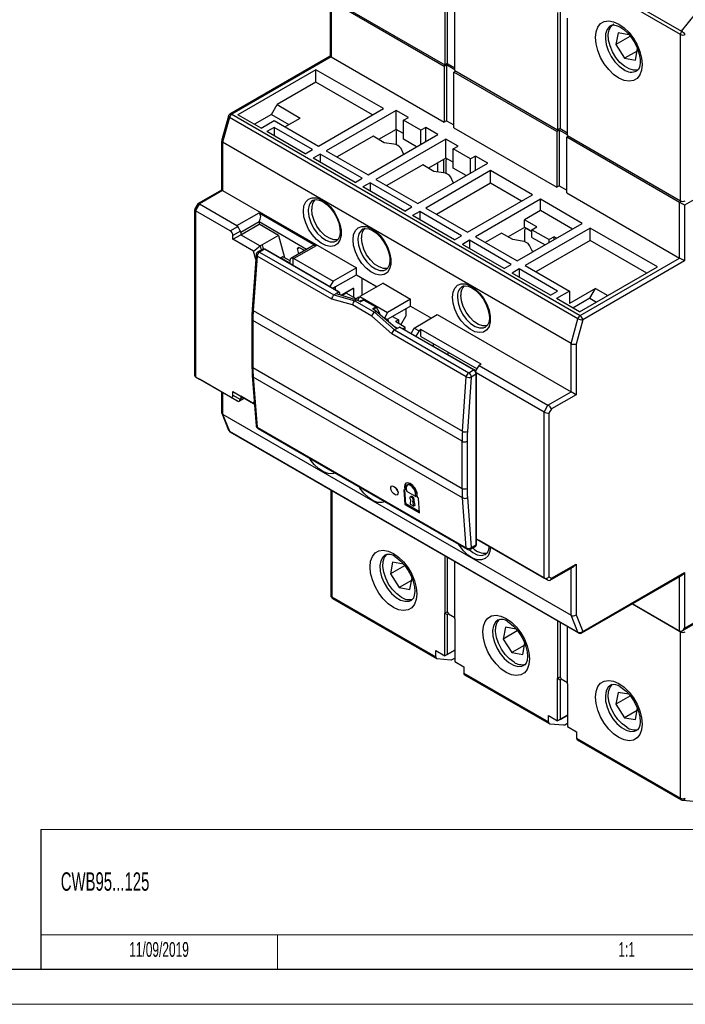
# Model space of a CAD drawing. Header units: millimetres. Extents: x 0 to 594, y 0 to 420.
# Tile 8 of 11: x 406 to 502, y 0 to 141. Entities that reach past the tile are written whole.
import ezdxf

# ---------------------------------------------------------------- set-up
doc = ezdxf.new("R2010")
doc.units = ezdxf.units.MM
doc.layers.add('FORMATO', color=7, linetype='Continuous')
doc.layers.add('LEGENDA', color=5, linetype='Continuous')
doc.styles.add('SLDTEXTSTYLE1', font='TXT', dxfattribs={"width": 0.605})

msp = doc.modelspace()

# ---------------------------------------------------------------- linework, layer by layer
at = {"color": 7, "linetype": 'Continuous', "lineweight": 25}
for p, q in [((467.034, 151.79), (467.034, 134.928)), ((467.388, 151.994), (467.388, 135.132)), ((468.449, 134.112), (468.449, 150.973)), ((500.869, 139.291), (485.95, 147.904)), ((486.126, 148.359), (501.046, 139.746)), ((450.806, 144.296), (467.034, 134.928)), ((450.554, 144.156), (450.554, 136.154)), ((466.928, 134.704), (450.7, 144.072)), ((450.7, 144.072), (450.7, 136.07)), ((483.227, 142.442), (483.227, 125.58)), ((483.581, 142.646), (483.581, 125.784)), ((484.641, 124.764), (484.641, 141.625)), ((501.046, 139.746), (503.05, 142.239)), ((491.917, 139.517), (491.614, 137.829)), ((493.63, 138.993), (491.614, 137.829)), ((493.465, 139.251), (491.917, 139.517)), ((500.869, 115.396), (500.869, 139.291)), ((491.614, 137.829), (492.859, 135.876)), ((494.407, 135.611), (494.71, 137.298)), ((450.554, 136.154), (436.164, 127.847)), ((450.7, 136.07), (436.414, 127.823)), ((450.7, 136.07), (466.928, 126.701)), ((494.64, 136.904), (492.859, 135.876)), ((492.859, 135.876), (494.407, 135.611)), ((467.282, 134.908), (466.928, 134.704)), ((466.928, 134.704), (466.928, 126.701)), ((467.388, 135.132), (467.034, 134.928)), ((468.449, 134.234), (467.282, 134.908)), ((467.282, 134.908), (467.282, 126.906)), ((467.388, 135.132), (468.449, 134.52)), ((448.508, 134.233), (437.301, 127.763)), ((458.196, 128.64), (448.508, 134.233)), ((448.508, 132.436), (448.508, 134.233)), ((468.59, 134.03), (468.343, 133.887)), ((483.121, 125.356), (468.343, 133.887)), ((468.343, 125.885), (468.343, 133.887)), ((468.449, 134.112), (483.227, 125.58)), ((448.508, 132.436), (442.922, 129.212)), ((456.64, 127.742), (448.508, 132.436)), ((442.112, 127.809), (442.922, 129.212)), ((442.922, 129.212), (446.245, 127.293)), ((435.932, 127.546), (434.966, 124.014)), ((436.083, 127.367), (435.109, 123.803)), ((486.146, 98.466), (436.083, 127.367)), ((436.414, 127.823), (486.477, 98.922)), ((440.624, 125.844), (437.301, 127.763)), ((442.112, 127.809), (439.666, 126.397)), ((442.112, 127.809), (444.626, 126.358)), ((444.054, 126.028), (446.245, 127.293)), ((448.862, 123.252), (458.196, 128.64)), ((460.034, 128.396), (449.993, 122.599)), ((461.802, 127.375), (460.034, 128.396)), ((460.034, 125.664), (460.034, 128.396)), ((461.095, 126.967), (461.802, 127.375)), ((440.624, 125.844), (442.498, 126.926)), ((442.498, 125.946), (441.473, 125.354)), ((442.498, 126.926), (448.862, 123.252)), ((448.013, 122.762), (442.498, 125.946)), ((442.498, 125.946), (442.498, 124.763)), ((463.57, 125.538), (461.095, 126.967)), ((461.095, 124.235), (461.095, 126.967)), ((464.277, 125.946), (463.57, 125.538)), ((466.044, 124.926), (464.277, 125.946)), ((464.277, 123.905), (464.277, 125.946)), ((467.282, 126.906), (466.928, 126.701)), ((467.282, 126.906), (468.343, 126.293)), ((468.343, 125.885), (483.121, 117.354)), ((446.988, 122.17), (441.473, 125.354)), ((456.711, 124.681), (451.549, 121.701)), ((456.004, 119.129), (466.044, 124.926)), ((458.329, 123.746), (456.711, 124.681)), ((460.034, 125.664), (457.521, 124.213)), ((461.095, 125.052), (460.034, 125.664)), ((460.034, 125.256), (460.034, 123.453)), ((460.241, 125.544), (460.138, 125.485)), ((461.095, 125.052), (460.388, 125.46)), ((463.57, 123.497), (463.57, 125.538)), ((483.475, 125.56), (483.121, 125.356)), ((483.121, 125.356), (483.121, 117.354)), ((483.581, 125.784), (483.227, 125.58)), ((484.641, 124.886), (483.475, 125.56)), ((483.475, 125.56), (483.475, 117.558)), ((483.581, 125.784), (484.641, 125.172)), ((484.783, 124.682), (484.535, 124.539)), ((484.535, 116.537), (484.535, 124.539)), ((500.763, 115.171), (484.535, 124.539)), ((484.641, 124.764), (500.869, 115.396)), ((434.962, 123.985), (434.962, 116.947)), ((485.172, 94.902), (435.109, 123.803)), ((435.109, 123.803), (435.109, 116.862)), ((467.176, 124.273), (457.135, 118.476)), ((459.68, 123.537), (458.329, 123.746)), ((462.972, 123.152), (461.095, 124.235)), ((468.944, 123.252), (467.176, 124.273)), ((467.176, 121.541), (467.176, 124.273)), ((468.237, 122.844), (468.944, 123.252)), ((446.988, 122.17), (448.013, 122.762)), ((449.145, 122.109), (448.119, 121.517)), ((455.155, 118.639), (449.145, 122.109)), ((449.145, 122.109), (449.145, 120.925)), ((449.993, 122.599), (456.004, 119.129)), ((461.102, 122.145), (460.74, 122.925)), ((461.165, 122.109), (461.102, 122.145)), ((470.711, 121.415), (468.237, 122.844)), ((468.237, 120.112), (468.237, 122.844)), ((471.418, 121.823), (470.711, 121.415)), ((473.186, 120.803), (471.418, 121.823)), ((471.418, 119.782), (471.418, 121.823)), ((454.13, 118.048), (448.119, 121.517)), ((463.852, 120.558), (458.691, 117.578)), ((463.145, 115.006), (473.186, 120.803)), ((465.471, 119.623), (463.852, 120.558)), ((467.176, 121.541), (464.662, 120.09)), ((466.044, 119.535), (466.044, 120.888)), ((466.893, 119.402), (466.893, 121.378)), ((468.237, 120.929), (467.176, 121.541)), ((467.176, 121.133), (467.176, 119.33)), ((467.383, 121.422), (467.279, 121.362)), ((468.237, 120.929), (467.529, 121.337)), ((470.711, 119.374), (470.711, 121.415)), ((513.138, 121.498), (501.471, 114.763)), ((473.611, 119.742), (464.277, 114.353)), ((466.822, 119.414), (465.471, 119.623)), ((468.244, 118.022), (467.882, 118.802)), ((470.113, 119.029), (468.237, 120.112)), ((479.621, 116.272), (473.611, 119.742)), ((473.611, 117.945), (473.611, 119.742)), ((454.13, 118.048), (455.155, 118.639)), ((456.286, 117.986), (455.261, 117.394)), ((461.272, 113.925), (455.261, 117.394)), ((462.297, 114.517), (456.286, 117.986)), ((456.286, 117.986), (456.286, 116.803)), ((457.135, 118.476), (463.145, 115.006)), ((473.611, 117.945), (465.833, 113.455)), ((468.307, 117.986), (468.244, 118.022)), ((478.065, 115.374), (473.611, 117.945)), ((483.475, 117.558), (483.121, 117.354)), ((483.475, 117.558), (484.535, 116.945)), ((434.962, 116.947), (431.578, 114.993)), ((435.109, 116.862), (431.785, 114.944)), ((435.109, 116.862), (454.342, 105.759)), ((470.287, 110.884), (479.621, 116.272)), ((484.535, 116.537), (500.763, 107.169)), ((431.558, 114.973), (431.08, 114.145)), ((431.785, 114.944), (431.219, 113.964)), ((431.785, 114.944), (437.159, 111.841)), ((448.106, 115.457), (448.058, 115.428)), ((480.752, 115.619), (471.418, 110.23)), ((486.763, 112.149), (480.752, 115.619)), ((480.752, 113.986), (480.752, 115.619)), ((500.763, 107.169), (500.763, 115.171)), ((501.471, 114.763), (501.471, 106.761)), ((431.073, 114.118), (431.073, 90.374)), ((431.219, 113.964), (431.219, 90.121)), ((436.193, 111.092), (431.219, 113.964)), ((437.159, 111.841), (440.341, 113.678)), ((440.341, 113.678), (448.544, 108.943)), ((461.272, 113.925), (462.297, 114.517)), ((463.428, 113.863), (462.403, 113.272)), ((468.413, 109.802), (462.403, 113.272)), ((469.439, 110.394), (463.428, 113.863)), ((463.428, 113.863), (463.428, 112.68)), ((464.277, 114.353), (470.287, 110.884)), ((480.752, 113.986), (478.49, 112.679)), ((485.348, 111.332), (480.752, 113.986)), ((436.193, 111.092), (437.286, 111.723)), ((440.341, 112.372), (437.725, 110.861)), ((437.725, 110.535), (440.341, 112.045)), ((447.178, 108.425), (440.341, 112.372)), ((440.341, 112.372), (440.341, 112.045)), ((443.125, 110.438), (440.341, 112.045)), ((477.429, 106.761), (486.763, 112.149)), ((478.49, 111.581), (478.49, 112.679)), ((480.257, 111.659), (478.49, 112.679)), ((437.686, 111.03), (436.593, 110.399)), ((436.593, 109.882), (437.725, 110.535)), ((436.593, 109.882), (436.593, 110.399)), ((437.725, 110.861), (437.725, 110.535)), ((437.725, 110.535), (440.509, 108.928)), ((443.125, 110.438), (440.791, 109.091)), ((443.125, 110.438), (443.974, 107.254)), ((455.248, 111.335), (455.2, 111.305)), ((468.413, 109.802), (469.439, 110.394)), ((475.166, 110.761), (472.833, 109.414)), ((476.785, 109.826), (475.166, 110.761)), ((478.49, 111.581), (476.118, 110.212)), ((479.55, 110.969), (478.49, 111.581)), ((478.49, 111.173), (478.49, 109.533)), ((487.894, 111.496), (478.56, 106.108)), ((478.697, 111.461), (478.593, 111.402)), ((479.55, 110.969), (478.843, 111.377)), ((479.55, 111.251), (480.257, 111.659)), ((479.55, 111.251), (482.025, 109.822)), ((479.55, 110.152), (479.55, 111.251)), ((497.581, 105.903), (487.894, 111.496)), ((487.894, 109.699), (487.894, 111.496)), ((439.547, 108.177), (436.593, 109.882)), ((439.547, 108.177), (440.509, 108.928)), ((440.791, 109.091), (440.509, 108.928)), ((440.509, 108.928), (440.661, 108.358)), ((440.791, 109.091), (440.948, 108.504)), ((448.544, 108.943), (445.362, 107.106)), ((470.57, 109.741), (469.545, 109.149)), ((475.555, 105.679), (469.545, 109.149)), ((476.58, 106.271), (470.57, 109.741)), ((470.57, 109.741), (470.57, 108.557)), ((471.418, 110.23), (477.429, 106.761)), ((478.135, 109.617), (476.785, 109.826)), ((479.558, 108.226), (479.196, 109.005)), ((479.55, 110.152), (481.427, 109.069)), ((487.894, 109.699), (480.116, 105.209)), ((482.732, 110.23), (482.025, 109.822)), ((482.025, 109.414), (482.025, 109.822)), ((483.086, 110.026), (482.732, 110.23)), ((482.732, 109.822), (482.732, 110.23)), ((496.026, 105.005), (487.894, 109.699)), ((439.919, 107.676), (439.362, 99.85)), ((439.869, 106.968), (439.547, 108.177)), ((440.869, 108.478), (440.168, 108.073)), ((441.119, 108.453), (440.418, 108.049)), ((440.418, 108.049), (451.096, 101.885)), ((451.796, 102.289), (441.119, 108.453)), ((451.871, 102.297), (441.194, 108.46)), ((447.978, 108.887), (444.903, 107.112)), ((445.853, 108.564), (446.112, 108.714)), ((446.112, 108.714), (445.853, 108.564)), ((446.062, 107.781), (445.853, 108.564)), ((446.112, 108.714), (446.895, 108.262)), ((479.762, 108.108), (479.558, 108.226)), ((440.066, 107.472), (439.509, 99.646)), ((450.785, 101.284), (440.066, 107.472)), ((443.434, 107.167), (443.496, 107.203)), ((443.779, 107.367), (443.496, 107.203)), ((443.496, 107.203), (444.796, 106.453)), ((444.796, 106.779), (443.779, 107.367)), ((444.796, 106.381), (444.796, 106.926)), ((445.362, 107.106), (450.989, 103.857)), ((475.555, 105.679), (476.58, 106.271)), ((478.56, 106.108), (484.924, 102.434)), ((486.477, 98.922), (500.763, 107.169)), ((501.471, 106.761), (486.831, 98.309)), ((454.342, 105.759), (450.989, 103.857)), ((451.275, 103.039), (454.342, 104.779)), ((454.342, 104.779), (454.342, 105.759)), ((454.342, 104.779), (457.312, 103.065)), ((477.712, 105.618), (476.686, 105.026)), ((482.202, 101.842), (476.686, 105.026)), ((483.227, 102.434), (477.712, 105.618)), ((477.712, 105.618), (477.712, 104.434)), ((486.374, 99.433), (497.581, 105.903)), ((450.989, 103.857), (450.53, 103.071)), ((458.16, 103.555), (454.837, 101.636)), ((455.164, 101.825), (455.164, 104.305)), ((458.16, 103.555), (462.12, 101.269)), ((450.927, 102.842), (451.275, 103.039)), ((451.301, 103.024), (450.956, 102.825)), ((451.096, 101.885), (451.42, 102.072)), ((451.096, 101.885), (454.091, 101.043)), ((451.301, 103.024), (451.275, 103.039)), ((451.301, 102.626), (451.301, 103.024)), ((451.796, 102.289), (451.42, 102.072)), ((451.42, 102.072), (454.355, 101.194)), ((451.902, 101.942), (451.886, 101.933)), ((451.902, 102.228), (451.902, 101.942)), ((451.902, 101.942), (451.954, 101.912)), ((453.891, 102.865), (452.142, 101.856)), ((453.918, 102.819), (452.212, 101.835)), ((452.857, 102.126), (452.305, 101.807)), ((454.271, 101.309), (452.857, 102.126)), ((453.891, 102.865), (453.918, 102.819)), ((453.918, 102.819), (453.918, 101.513)), ((469.531, 103.089), (469.484, 103.06)), ((482.202, 101.842), (483.227, 102.434)), ((484.924, 102.434), (483.05, 101.352)), ((488.672, 102.801), (484.924, 100.637)), ((484.924, 102.434), (484.924, 100.637)), ((487.862, 101.398), (488.672, 102.801)), ((488.672, 102.801), (490.439, 101.78)), ((453.78, 100.441), (450.785, 101.284)), ((456.525, 98.857), (453.78, 100.441)), ((454.091, 101.043), (454.355, 101.194)), ((454.091, 101.042), (454.091, 101.043)), ((454.091, 101.042), (456.919, 99.409)), ((454.695, 101.554), (454.271, 101.309)), ((454.912, 100.873), (454.355, 101.194)), ((454.525, 101.096), (454.837, 101.636)), ((454.695, 101.554), (454.766, 101.514)), ((454.878, 100.998), (454.786, 100.945)), ((454.837, 101.636), (458.797, 99.35)), ((454.887, 101.003), (454.878, 100.998)), ((455.303, 101.166), (454.887, 101.003)), ((455.394, 101.151), (454.912, 100.873)), ((455.394, 101.151), (457.108, 100.162)), ((462.12, 101.269), (458.797, 99.35)), ((462.12, 100.289), (462.12, 101.269)), ((486.374, 99.433), (483.05, 101.352)), ((487.862, 101.398), (485.416, 99.986)), ((487.862, 101.398), (488.82, 100.845)), ((439.509, 99.646), (469.561, 82.297)), ((456.626, 99.883), (457.108, 100.162)), ((457.183, 99.562), (456.626, 99.883)), ((456.919, 99.409), (456.92, 99.41)), ((456.92, 99.41), (457.183, 99.562)), ((456.92, 99.41), (459.794, 96.864)), ((457.183, 99.562), (460.117, 97.051)), ((457.615, 99.428), (457.199, 100.071)), ((457.665, 99.274), (457.665, 99.149)), ((458.797, 99.35), (458.345, 98.568)), ((462.12, 100.289), (459.504, 98.779)), ((461.413, 99.881), (461.413, 98.819)), ((462.12, 100.289), (465.097, 98.57)), ((462.644, 97.129), (465.938, 99.064)), ((465.938, 99.064), (485.172, 87.961)), ((439.311, 98.426), (439.311, 91.657)), ((469.509, 80.873), (439.457, 98.221)), ((439.457, 98.221), (439.457, 91.453)), ((459.399, 96.311), (456.525, 98.857)), ((458.907, 98.235), (458.374, 98.543)), ((459.504, 98.779), (458.735, 98.334)), ((458.832, 98.228), (458.778, 98.197)), ((458.938, 98.06), (458.938, 98.166)), ((459.504, 98.779), (460.352, 98.289)), ((460.352, 98.289), (459.928, 98.044)), ((461.342, 97.227), (459.928, 98.044)), ((460.352, 98.289), (460.352, 97.799)), ((460.706, 97.595), (461.413, 98.819)), ((485.172, 94.902), (486.146, 98.466)), ((486.831, 98.309), (485.879, 94.828)), ((470.118, 90.123), (459.399, 96.311)), ((459.584, 97.508), (460.246, 97.125)), ((459.793, 96.864), (470.47, 90.7)), ((459.794, 96.864), (460.117, 97.051)), ((460.117, 97.051), (460.494, 97.268)), ((471.171, 91.104), (460.494, 97.268)), ((471.246, 91.112), (460.569, 97.276)), ((461.342, 97.227), (460.997, 97.028)), ((461.342, 96.829), (461.342, 97.227)), ((462.193, 96.338), (462.644, 97.129)), ((462.644, 97.129), (463.322, 96.738)), ((463.322, 96.738), (462.867, 95.949)), ((463.605, 96.901), (463.322, 96.738)), ((472.232, 91.921), (463.605, 96.901)), ((463.605, 95.921), (463.605, 96.901)), ((463.605, 95.921), (471.666, 91.268)), ((485.172, 87.961), (485.172, 94.902)), ((485.879, 94.828), (485.879, 87.553)), ((467.494, 93.278), (467.494, 93.676)), ((472.232, 91.921), (471.949, 91.758)), ((439.457, 91.453), (469.509, 74.105)), ((470.47, 90.7), (471.171, 91.104)), ((471.455, 90.901), (471.949, 91.758)), ((481.283, 85.063), (471.55, 90.682)), ((471.568, 66.057), (471.568, 90.553)), ((471.949, 91.758), (481.848, 86.043)), ((431.219, 90.121), (436.193, 87.249)), ((431.219, 90.121), (431.785, 89.794)), ((437.159, 86.692), (431.785, 89.794)), ((439.363, 90.288), (439.92, 83.105)), ((469.561, 72.74), (439.509, 90.088)), ((439.509, 90.088), (440.066, 82.906)), ((469.561, 82.297), (470.118, 90.123)), ((470.824, 90.087), (470.267, 82.262)), ((471.525, 90.492), (470.824, 90.087)), ((471.525, 65.996), (471.525, 90.492)), ((434.962, 87.96), (434.962, 84.998)), ((436.593, 87.998), (439.547, 86.293)), ((436.593, 87.48), (436.593, 87.998)), ((436.593, 87.998), (437.725, 87.345)), ((481.848, 86.043), (485.172, 87.961)), ((437.286, 86.618), (436.193, 87.249)), ((436.593, 87.48), (437.686, 86.849)), ((437.501, 86.618), (438.242, 87.046)), ((439.678, 86.217), (437.725, 87.345)), ((437.725, 87.345), (437.725, 87.018)), ((439.547, 86.293), (439.651, 86.565)), ((439.547, 86.293), (439.678, 86.217)), ((485.879, 87.553), (482.348, 85.515)), ((434.978, 84.913), (435.95, 82.482)), ((481.283, 85.063), (481.848, 86.043)), ((481.283, 61.22), (481.283, 85.063)), ((482.348, 85.515), (481.99, 84.894)), ((481.99, 84.894), (481.99, 61.389)), ((435.109, 84.772), (485.172, 55.871)), ((435.109, 84.772), (436.083, 82.333)), ((436.083, 82.333), (486.146, 53.433)), ((436.164, 82.235), (486.227, 53.334)), ((440.066, 82.906), (470.118, 65.557)), ((440.168, 82.711), (470.22, 65.362)), ((469.509, 74.105), (469.509, 80.873)), ((470.216, 80.873), (470.216, 74.105)), ((450.66, 73.867), (450.66, 58.712)), ((461.269, 73.833), (461.128, 73.914)), ((461.128, 73.914), (461.292, 71.804)), ((461.375, 74.384), (461.233, 74.302)), ((461.233, 74.302), (461.269, 73.833)), ((461.411, 73.915), (461.269, 73.833)), ((461.434, 71.886), (461.282, 73.84)), ((461.411, 73.915), (461.375, 74.384)), ((461.481, 74.159), (461.517, 73.69)), ((461.517, 73.69), (462.86, 72.914)), ((461.779, 74.652), (461.637, 74.57)), ((462.198, 72.936), (462.056, 72.854)), ((462.103, 72.442), (462.065, 71.843)), ((462.56, 71.557), (462.422, 72.258)), ((462.436, 72.265), (462.578, 72.347)), ((462.564, 72.339), (462.702, 71.639)), ((462.966, 73.465), (462.824, 73.383)), ((462.86, 72.914), (462.824, 73.383)), ((463.002, 72.996), (462.86, 72.914)), ((462.966, 73.465), (463.002, 72.996)), ((463.108, 72.771), (463.072, 73.24)), ((463.249, 72.69), (463.108, 72.771)), ((463.413, 70.58), (463.249, 72.69)), ((470.118, 65.557), (469.561, 72.74)), ((470.267, 72.774), (470.824, 65.591)), ((461.434, 71.886), (461.292, 71.804)), ((461.292, 71.804), (463.413, 70.58)), ((463.4, 70.751), (461.434, 71.886)), ((462.065, 71.843), (462.56, 71.557)), ((462.702, 71.639), (462.56, 71.557)), ((471.568, 66.828), (481.283, 61.22)), ((471.949, 66.608), (471.568, 66.828)), ((481.848, 60.893), (471.949, 66.608)), ((470.72, 65.362), (471.421, 65.767)), ((470.824, 65.591), (471.525, 65.996)), ((467.034, 64.414), (467.034, 56.173)), ((467.388, 64.21), (467.388, 56.377)), ((472.881, 64.625), (472.929, 64.654)), ((459.531, 63.494), (459.228, 61.806)), ((461.244, 62.97), (459.228, 61.806)), ((461.079, 63.228), (459.531, 63.494)), ((468.449, 55.356), (468.449, 63.598)), ((482.141, 60.893), (485.525, 62.847)), ((482.348, 61.182), (485.879, 63.22)), ((485.879, 63.22), (485.879, 55.945)), ((459.228, 61.806), (460.474, 59.853)), ((462.254, 60.881), (460.474, 59.853)), ((462.022, 59.588), (462.325, 61.275)), ((481.848, 60.893), (481.283, 61.22)), ((481.99, 61.389), (482.348, 61.182)), ((486.727, 53.334), (501.117, 61.641)), ((486.831, 53.563), (501.471, 62.014)), ((501.471, 62.014), (501.471, 54.012)), ((460.474, 59.853), (462.022, 59.588)), ((501.117, 53.639), (513.034, 60.519)), ((501.471, 54.012), (513.138, 60.747)), ((450.806, 58.508), (465.726, 49.894)), ((450.91, 58.279), (465.83, 49.665)), ((500.869, 53.502), (493.944, 57.5)), ((493.979, 57.52), (500.763, 53.604)), ((467.034, 56.173), (467.388, 56.377)), ((467.034, 50.049), (467.034, 56.173)), ((467.034, 56.173), (467.388, 55.969)), ((467.388, 56.377), (467.565, 56.071)), ((467.388, 55.969), (467.565, 56.071)), ((467.388, 55.969), (467.388, 50.253)), ((467.565, 56.071), (468.449, 55.56)), ((468.449, 55.356), (468.449, 49.232)), ((486.146, 53.433), (485.172, 55.871)), ((485.879, 55.945), (486.831, 53.563)), ((475.724, 54.146), (475.421, 52.458)), ((477.272, 53.881), (475.724, 54.146)), ((483.227, 55.066), (483.227, 46.825)), ((483.581, 54.862), (483.581, 47.029)), ((484.641, 46.008), (484.641, 54.25)), ((477.437, 53.622), (475.421, 52.458)), ((475.421, 52.458), (476.666, 50.505)), ((500.869, 29.607), (500.869, 53.502)), ((478.447, 51.533), (476.666, 50.505)), ((478.215, 50.24), (478.518, 51.927)), ((465.726, 49.894), (465.726, 50.804)), ((465.726, 50.804), (467.034, 50.049)), ((465.903, 49.643), (467.907, 49.464)), ((468.449, 50.865), (467.034, 50.049)), ((467.388, 50.253), (467.034, 50.049)), ((467.388, 50.253), (468.449, 50.865)), ((468.084, 49.511), (468.449, 49.722)), ((476.666, 50.505), (478.215, 50.24)), ((468.449, 49.232), (469.757, 48.477)), ((469.757, 48.477), (469.757, 47.568)), ((469.757, 47.568), (481.919, 40.547)), ((469.86, 47.339), (482.023, 40.318)), ((483.227, 46.825), (483.581, 47.029)), ((483.227, 40.701), (483.227, 46.825)), ((483.227, 46.825), (483.581, 46.621)), ((483.581, 47.029), (483.758, 46.723)), ((483.581, 46.621), (483.758, 46.723)), ((483.758, 46.723), (484.641, 46.213)), ((483.581, 46.621), (483.581, 40.905)), ((484.641, 46.008), (484.641, 39.884)), ((491.917, 44.798), (491.614, 43.11)), ((493.63, 44.274), (491.614, 43.11)), ((493.465, 44.533), (491.917, 44.798)), ((491.614, 43.11), (492.859, 41.157)), ((494.407, 40.892), (494.71, 42.58)), ((481.919, 41.456), (483.227, 40.701)), ((481.919, 40.547), (481.919, 41.456)), ((484.641, 41.517), (483.227, 40.701)), ((483.581, 40.905), (484.641, 41.517)), ((494.64, 42.185), (492.859, 41.157)), ((492.859, 41.157), (494.407, 40.892)), ((482.096, 40.295), (484.1, 40.116)), ((483.581, 40.905), (483.227, 40.701)), ((484.276, 40.163), (484.641, 40.374)), ((484.641, 39.884), (485.95, 39.129)), ((485.95, 39.129), (485.95, 38.22)), ((485.95, 38.22), (500.869, 29.607)), ((486.053, 37.991), (500.973, 29.378)), ((501.179, 29.313), (503.288, 29.124))]:
    msp.add_line(p, q, dxfattribs=at)
at = {"color": 1, "linetype": 'Continuous', "lineweight": 25}
for p, q in [((500.763, 115.171), (501.04, 115.331)), ((445.196, 107.157), (445.196, 106.15)), ((454.887, 101.003), (454.787, 100.945)), ((454.854, 100.906), (455.303, 101.166)), ((457.199, 100.071), (456.75, 99.812)), ((457.45, 99.333), (457.615, 99.428)), ((457.665, 99.274), (457.578, 99.224)), ((458.832, 98.228), (458.556, 98.387)), ((465.373, 94.901), (465.373, 94.502)), ((435.109, 87.876), (435.109, 84.772)), ((437.725, 87.018), (438.008, 87.182)), ((449.679, 77.22), (449.883, 77.103)), ((450.806, 73.782), (450.806, 58.508)), ((456.821, 73.097), (457.024, 72.98)), ((485.172, 55.871), (485.172, 62.643)), ((500.763, 53.604), (500.763, 61.437))]:
    msp.add_line(p, q, dxfattribs=at)
at = {"color": 7, "linetype": 'Continuous', "lineweight": 18}
msp.add_line((443, 10), (443, 5), dxfattribs=at)
at = {"color": 7, "linetype": 'Continuous', "lineweight": 25, "flags": 128}
for points in [[(492.031, 133.032), (491.283, 133.561), (490.573, 134.257), (489.936, 135.087), (489.405, 136.008), (489.005, 136.975), (488.756, 137.938), (488.672, 138.85), (488.756, 139.664), (489.005, 140.34), (489.405, 140.845), (489.936, 141.152), (490.573, 141.246), (491.283, 141.123), (492.031, 140.789), (492.778, 140.26), (493.488, 139.564), (494.125, 138.734), (494.657, 137.813), (495.057, 136.846), (495.305, 135.883), (495.389, 134.972), (495.305, 134.157), (495.057, 133.481), (494.657, 132.976), (494.125, 132.669), (493.488, 132.575), (492.778, 132.698), (492.031, 133.032)], [(494.82, 134.217), (494.721, 134.187), (494.138, 134.153), (493.494, 134.334), (492.83, 134.718), (492.186, 135.28), (491.603, 135.986), (491.119, 136.791), (490.763, 137.645), (490.557, 138.494), (490.516, 139.284), (490.64, 139.966), (490.923, 140.497), (491.287, 140.811)], [(490.863, 140.551), (490.973, 140.616), (491.258, 140.655), (491.645, 140.591), (492.163, 140.373), (492.727, 139.997), (493.297, 139.473), (493.837, 138.822), (494.311, 138.077), (494.689, 137.282), (494.948, 136.486), (495.079, 135.744), (495.085, 135.104), (494.989, 134.61), (494.833, 134.282), (494.653, 134.096), (494.605, 134.078)], [(446.705, 113.924), (446.791, 114.656), (447.042, 115.244), (447.443, 115.65), (447.969, 115.848), (448.586, 115.828), (449.257, 115.588), (449.938, 115.146), (450.587, 114.527), (451.163, 113.773), (451.63, 112.928), (451.959, 112.048), (452.128, 111.187), (452.128, 110.399), (451.959, 109.734), (451.63, 109.233), (451.163, 108.928), (450.587, 108.838), (449.938, 108.97), (449.257, 109.313), (448.586, 109.848), (447.969, 110.54), (447.443, 111.346), (447.042, 112.215), (446.791, 113.092), (446.705, 113.924)], [(448.08, 115.422), (448.173, 115.492), (448.534, 115.57), (448.965, 115.512), (449.503, 115.283), (450.063, 114.891), (450.606, 114.354), (451.099, 113.702), (451.506, 112.973), (451.802, 112.215), (451.967, 111.481), (451.999, 110.823), (451.908, 110.287), (451.723, 109.902), (451.468, 109.662), (451.467, 109.662)], [(451.697, 109.833), (451.642, 109.819), (451.069, 109.806), (450.438, 110.02), (449.794, 110.442), (449.186, 111.042), (448.659, 111.776), (448.252, 112.589), (447.995, 113.421), (447.907, 114.209)], [(453.847, 109.801), (453.932, 110.533), (454.184, 111.121), (454.585, 111.527), (455.111, 111.726), (455.728, 111.705), (456.398, 111.465), (457.079, 111.023), (457.728, 110.405), (458.305, 109.65), (458.772, 108.806), (459.1, 107.925), (459.27, 107.064), (459.27, 106.276), (459.1, 105.611), (458.772, 105.11), (458.305, 104.805), (457.728, 104.716), (457.079, 104.847), (456.398, 105.19), (455.728, 105.725), (455.111, 106.417), (454.585, 107.223), (454.184, 108.092), (453.932, 108.97), (453.847, 109.801)], [(455.222, 111.299), (455.315, 111.369), (455.676, 111.448), (456.107, 111.389), (456.645, 111.16), (457.204, 110.768), (457.748, 110.231), (458.241, 109.579), (458.648, 108.85), (458.943, 108.092), (459.109, 107.358), (459.141, 106.7), (459.05, 106.164), (458.865, 105.779), (458.61, 105.539), (458.609, 105.539)], [(458.839, 105.71), (458.784, 105.696), (458.211, 105.684), (457.579, 105.897), (456.936, 106.319), (456.328, 106.919), (455.801, 107.653), (455.394, 108.466), (455.137, 109.298), (455.049, 110.087)], [(468.13, 101.555), (468.216, 102.287), (468.467, 102.875), (468.868, 103.281), (469.394, 103.48), (470.012, 103.459), (470.682, 103.22), (471.363, 102.777), (472.012, 102.159), (472.588, 101.404), (473.055, 100.56), (473.384, 99.68), (473.554, 98.818), (473.554, 98.03), (473.384, 97.365), (473.055, 96.864), (472.588, 96.559), (472.012, 96.47), (471.363, 96.601), (470.682, 96.945), (470.012, 97.479), (469.394, 98.171), (468.868, 98.977), (468.467, 99.846), (468.216, 100.724), (468.13, 101.555)], [(473.122, 97.464), (473.067, 97.45), (472.495, 97.438), (471.863, 97.651), (471.219, 98.073), (470.612, 98.674), (470.084, 99.408), (469.677, 100.22), (469.42, 101.052), (469.333, 101.841)], [(469.505, 103.053), (469.599, 103.123), (469.959, 103.202), (470.39, 103.143), (470.929, 102.914), (471.488, 102.522), (472.032, 101.986), (472.524, 101.333), (472.932, 100.604), (473.227, 99.846), (473.393, 99.113), (473.424, 98.454), (473.334, 97.918), (473.148, 97.533), (472.894, 97.294), (472.892, 97.293)], [(439.362, 99.85), (439.318, 98.941), (439.311, 98.426)], [(439.311, 91.657), (439.332, 90.783), (439.363, 90.288)], [(459.645, 64.766), (460.393, 64.237), (461.102, 63.541), (461.739, 62.711), (462.271, 61.79), (462.671, 60.823), (462.92, 59.86), (463.004, 58.949), (462.92, 58.134), (462.671, 57.458), (462.271, 56.953), (461.739, 56.646), (461.102, 56.552), (460.393, 56.675), (459.645, 57.009), (458.898, 57.538), (458.188, 58.234), (457.551, 59.064), (457.019, 59.985), (456.619, 60.952), (456.371, 61.915), (456.286, 62.827), (456.371, 63.641), (456.619, 64.317), (457.019, 64.822), (457.551, 65.129), (458.188, 65.223), (458.898, 65.1), (459.645, 64.766)], [(460.777, 58.479), (460.117, 58.956), (459.499, 59.595), (458.961, 60.356), (458.538, 61.192), (458.255, 62.05), (458.13, 62.876), (458.172, 63.618), (458.377, 64.23), (458.733, 64.672), (458.738, 64.676)], [(459.852, 64.308), (460.143, 64.122), (460.714, 63.648), (461.269, 63.038), (461.77, 62.321), (462.184, 61.538), (462.487, 60.737), (462.663, 59.97), (462.71, 59.289), (462.646, 58.741), (462.506, 58.354), (462.332, 58.125), (462.227, 58.064)], [(475.838, 55.418), (476.585, 54.89), (477.295, 54.193), (477.932, 53.363), (478.464, 52.442), (478.864, 51.476), (479.112, 50.512), (479.197, 49.601), (479.112, 48.786), (478.864, 48.11), (478.464, 47.606), (477.932, 47.298), (477.295, 47.204), (476.585, 47.327), (475.838, 47.661), (475.091, 48.19), (474.381, 48.887), (473.744, 49.716), (473.212, 50.637), (472.812, 51.604), (472.563, 52.567), (472.479, 53.479), (472.563, 54.293), (472.812, 54.97), (473.212, 55.474), (473.744, 55.781), (474.381, 55.875), (475.091, 55.753), (475.838, 55.418)], [(476.969, 49.131), (476.31, 49.608), (475.692, 50.247), (475.154, 51.009), (474.73, 51.845), (474.447, 52.702), (474.323, 53.528), (474.365, 54.27), (474.57, 54.882), (474.926, 55.324), (474.931, 55.328)], [(476.045, 54.96), (476.336, 54.774), (476.907, 54.3), (477.462, 53.69), (477.963, 52.973), (478.377, 52.19), (478.68, 51.389), (478.855, 50.622), (478.903, 49.941), (478.839, 49.393), (478.698, 49.007), (478.525, 48.778), (478.42, 48.716)], [(492.031, 46.07), (492.778, 45.542), (493.488, 44.845), (494.125, 44.015), (494.657, 43.094), (495.057, 42.128), (495.305, 41.165), (495.389, 40.253), (495.305, 39.438), (495.057, 38.762), (494.657, 38.258), (494.125, 37.951), (493.488, 37.856), (492.778, 37.979), (492.031, 38.313), (491.283, 38.842), (490.573, 39.539), (489.936, 40.368), (489.405, 41.29), (489.005, 42.256), (488.756, 43.219), (488.672, 44.131), (488.756, 44.945), (489.005, 45.622), (489.405, 46.126), (489.936, 46.433), (490.573, 46.528), (491.283, 46.405), (492.031, 46.07)], [(493.162, 39.783), (492.503, 40.26), (491.885, 40.899), (491.347, 41.661), (490.923, 42.497), (490.64, 43.355), (490.516, 44.18), (490.557, 44.922), (490.763, 45.534), (491.119, 45.976), (491.123, 45.98)], [(492.238, 45.613), (492.528, 45.426), (493.1, 44.952), (493.654, 44.342), (494.155, 43.625), (494.57, 42.842), (494.872, 42.041), (495.048, 41.274), (495.096, 40.593), (495.032, 40.045), (494.891, 39.659), (494.718, 39.43), (494.613, 39.368)]]:
    msp.add_lwpolyline(points, dxfattribs=at)
at = {"color": 1, "linetype": 'Continuous', "lineweight": 25, "flags": 128}
for points in [[(490.849, 140.558), (490.695, 140.45), (490.338, 140.008), (490.133, 139.396), (490.091, 138.654), (490.216, 137.828), (490.499, 136.971), (490.923, 136.135), (491.46, 135.373), (492.078, 134.734), (492.738, 134.257)], [(436.083, 127.367), (436.021, 127.407), (435.973, 127.448), (435.943, 127.488), (435.93, 127.525), (435.932, 127.546)], [(447.412, 113.924), (447.5, 113.135), (447.757, 112.303), (448.164, 111.49), (448.691, 110.757), (449.299, 110.156), (449.943, 109.734), (450.574, 109.521), (451.147, 109.533), (451.473, 109.665)], [(454.554, 109.801), (454.642, 109.012), (454.899, 108.18), (455.306, 107.368), (455.833, 106.634), (456.441, 106.033), (457.084, 105.611), (457.716, 105.398), (458.289, 105.41), (458.614, 105.542)], [(468.838, 101.555), (468.925, 100.766), (469.182, 99.935), (469.59, 99.122), (470.117, 98.388), (470.724, 97.788), (471.368, 97.365), (472, 97.152), (472.572, 97.164), (472.898, 97.296)], [(451.26, 76.308), (450.886, 76.194), (450.269, 76.215), (449.598, 76.454), (448.917, 76.897), (448.268, 77.515), (447.692, 78.27), (447.595, 78.424)], [(458.402, 72.185), (458.028, 72.071), (457.411, 72.092), (456.74, 72.331), (456.059, 72.774), (455.41, 73.392), (454.834, 74.147), (454.737, 74.301)], [(473.574, 65.67), (473.49, 65.018), (473.238, 64.43), (472.837, 64.024), (472.312, 63.825), (471.694, 63.846), (471.024, 64.086), (470.343, 64.528), (469.694, 65.147), (469.118, 65.901), (469.02, 66.055)], [(470.526, 65.298), (471.045, 64.89), (471.688, 64.57), (472.296, 64.468), (472.823, 64.593), (472.881, 64.625)], [(458.48, 64.545), (458.113, 64.229), (457.83, 63.698), (457.706, 63.016), (457.748, 62.226), (457.953, 61.377), (458.309, 60.523), (458.794, 59.718), (459.376, 59.012), (460.02, 58.45), (460.685, 58.066), (461.328, 57.885), (461.911, 57.919), (462.241, 58.057)], [(474.673, 55.197), (474.306, 54.881), (474.023, 54.35), (473.899, 53.668), (473.94, 52.878), (474.146, 52.029), (474.502, 51.176), (474.986, 50.37), (475.569, 49.664), (476.213, 49.102), (476.877, 48.718), (477.521, 48.537), (478.104, 48.571), (478.434, 48.709)], [(490.866, 45.849), (490.499, 45.533), (490.216, 45.002), (490.091, 44.32), (490.133, 43.53), (490.338, 42.681), (490.695, 41.828), (491.179, 41.023), (491.762, 40.317), (492.405, 39.754), (493.07, 39.37), (493.714, 39.19), (494.296, 39.223), (494.627, 39.361)]]:
    msp.add_lwpolyline(points, dxfattribs=at)
at = {"color": 7, "linetype": 'Continuous', "lineweight": 25}
for centre, radius, start, end in [((501.636, 139.255), 0.767, 140.22793, 177.36071), ((501.223, 139.973), 0.769, 242.60967, 297.39033), ((500.09, 138.096), 1.907, 38.77055, 59.89559), ((436.414, 127.414), 0.5, 119.99731, 164.70507), ((436.838, 127.167), 0.781, 122.88366, 165.16213), ((460.25, 125.291), 0.218, 50.79671, 189.21404), ((459.598, 122.17), 1.369, 33.43888, 86.5665), ((467.391, 121.168), 0.218, 50.79671, 189.21404), ((466.74, 118.047), 1.369, 33.43888, 86.5665), ((449.672, 114.362), 1.771, 135.69131, 184.93316), ((501.223, 116.078), 0.769, 242.60967, 297.39033), ((456.814, 110.239), 1.771, 135.69131, 184.93316), ((478.705, 111.208), 0.218, 50.79671, 189.21404), ((478.053, 108.251), 1.369, 33.43888, 86.5665), ((440.418, 107.64), 0.5, 119.99731, 175.92874), ((440.839, 107.396), 0.777, 122.79784, 174.37236), ((441.024, 108.234), 0.282, 53.13422, 121.95746), ((451.838, 102.238), 0.0655, 350.78596, 129.20329), ((471.097, 101.993), 1.771, 135.69131, 184.93316), ((455.334, 101.063), 0.107, 55.59629, 106.55981), ((459.531, 98.207), 20.074, 175.88808, 179.95752), ((456.961, 99.923), 0.28, 31.81719, 58.32123), ((457.37, 99.263), 0.296, 2.21361, 34.05086), ((458.873, 98.177), 0.0655, 350.78596, 129.20329), ((486.902, 98.266), 0.781, 122.88366, 165.16213), ((486.751, 99.536), 1.229, 240.53645, 273.73428), ((486.063, 98.274), 0.768, 2.60548, 57.39452), ((460.538, 97.207), 0.0754, 65.68605, 125.61817), ((457.117, 91.438), 17.66, 179.95172, 184.38408), ((470.891, 90.047), 0.777, 122.79784, 174.37236), ((470.056, 90.053), 0.768, 2.60548, 57.39452), ((470.757, 90.457), 0.768, 2.60548, 57.39452), ((470.884, 90.531), 0.685, 1.90245, 58.09817), ((470.509, 90.858), 0.833, 242.00698, 292.21612), ((436.414, 82.668), 0.5, 201.78498, 240.00269), ((440.418, 83.144), 0.5, 184.4344, 240.00269), ((489.583, 80.858), 20.074, 175.88808, 179.95752), ((469.952, 83.033), 0.833, 242.00698, 292.21612), ((489.788, 80.858), 19.572, 175.88808, 179.95752), ((469.863, 81.555), 0.769, 242.60967, 297.39033), ((461.11, 74.557), 1.227, 194.99544, 227.96102), ((469.863, 74.787), 0.769, 242.60967, 297.39033), ((487.169, 74.09), 17.66, 179.95172, 184.38408), ((487.435, 74.09), 17.218, 179.95172, 184.38408), ((469.884, 73.38), 0.717, 243.24311, 302.29226), ((470.441, 66.197), 0.717, 243.24311, 302.29226), ((470.47, 65.795), 0.5, 240.00269, 299.99731), ((472.809, 67.164), 2.382, 222.51494, 277.61821), ((471.275, 66.03), 0.295, 298.40787, 5.23672), ((472.092, 65.716), 1.334, 307.68933, 4.62789), ((458.963, 63.189), 1.43, 51.52509, 109.49399), ((451.16, 58.712), 0.5, 180, 240.00269), ((461.92, 60.145), 2.021, 235.52755, 283.38697), ((475.155, 53.841), 1.43, 51.52509, 109.49399), ((486.398, 53.976), 0.599, 245.18002, 316.38191), ((486.477, 53.767), 0.5, 240.00269, 299.99731), ((501.223, 54.184), 0.769, 242.60967, 297.39033), ((465.943, 49.859), 0.22, 170.74812, 259.45322), ((467.92, 49.77), 0.307, 267.64224, 302.34928), ((478.113, 50.797), 2.021, 235.52755, 283.38697), ((470.008, 47.544), 0.253, 174.52934, 234.15848), ((491.348, 44.493), 1.43, 51.52509, 109.49399), ((482.136, 40.511), 0.22, 170.74812, 259.45322), ((484.112, 40.422), 0.307, 267.64224, 302.34928), ((494.306, 41.449), 2.021, 235.52755, 283.38697), ((486.201, 38.196), 0.253, 174.52934, 234.15848), ((501.223, 30.289), 0.769, 242.60967, 297.39033), ((501.223, 29.811), 0.5, 240.00269, 264.89048)]:
    msp.add_arc(centre, radius, start, end, dxfattribs=at)
at = {"color": 1, "linetype": 'Continuous', "lineweight": 25}
for centre, radius, start, end in [((493.827, 135.698), 1.807, 232.90848, 295.66167), ((436.268, 127.618), 0.251, 54.38242, 114.30712), ((449.095, 114.092), 1.691, 127.81147, 185.70747), ((456.237, 109.969), 1.691, 127.81147, 185.70747), ((440.155, 107.69), 0.236, 183.525, 247.83651), ((440.272, 107.844), 0.251, 54.38242, 114.30712), ((440.973, 108.249), 0.251, 54.38242, 114.30712), ((441.163, 108.392), 0.0754, 65.68605, 125.61817), ((470.521, 101.723), 1.691, 127.81147, 185.70747), ((439.598, 99.864), 0.236, 183.525, 247.83651), ((439.561, 98.451), 0.251, 185.71065, 245.62396), ((439.561, 91.682), 0.251, 185.6948, 245.62534), ((471.215, 91.043), 0.0755, 65.70356, 125.61665), ((471.493, 90.561), 0.0754, 294.37549, 354.2957), ((439.622, 90.325), 0.262, 188.02631, 244.41724), ((436.229, 82.598), 0.301, 202.47137, 241.17961), ((436.264, 82.399), 0.192, 200.03335, 238.83669), ((440.179, 83.142), 0.262, 188.05272, 244.4155), ((440.299, 82.904), 0.233, 179.53796, 235.86622), ((470.351, 65.555), 0.233, 179.53796, 235.86622), ((470.579, 65.564), 0.246, 305.01333, 6.29885), ((471.28, 65.969), 0.246, 305.01333, 6.29885), ((471.493, 66.065), 0.0754, 294.37466, 354.3052), ((450.91, 58.737), 0.251, 185.6948, 245.62534), ((451.058, 58.483), 0.253, 174.52934, 234.15848), ((486.327, 53.498), 0.192, 200.03335, 238.83669), ((486.593, 53.533), 0.24, 304.05635, 7.25583), ((501.106, 29.576), 0.239, 172.62455, 236.06327), ((501.191, 29.713), 0.4, 268.26187, 344.6162)]:
    msp.add_arc(centre, radius, start, end, dxfattribs=at)
at = {"color": 7, "linetype": 'Continuous', "lineweight": 25}
for centre, major_axis, ratio, start_param, end_param in [((451.054, 135.866), (0.5, -0.289), 0.0000704, 2.3562351, 3.141552), ((435.462, 123.933), (0.499, -0.067), 0.4660369, 3.0790986, 3.9894849), ((435.462, 116.658), (0.5, -0.289), 0.0000704, 2.3562351, 3.1416333), ((431.932, 114.62), (-0.365, 0.365), 0.3178882, 5.4128877, 6.368166), ((501.117, 114.967), (0.5, -0.289), 0.0000704, 0.7854388, 2.3562351), ((431.573, 113.999), (0.498, -0.133), 0.3177652, 3.0566526, 4.0119309), ((439.775, 112.698), (0.566, 0.98), 0.5773346, 4.7124296, 6.2832259), ((436.593, 110.861), (0.566, 0.98), 0.5773346, 6.0214266, 6.2832259), ((437.393, 111.323), (-0.4, 0.693), 0.1547433, 4.188866, 5.2360636), ((435.793, 110.399), (0.4, 0.693), 0.9998917, 5.2360229, 6.2832205), ((436.593, 110.861), (1.131, 0), 0.5773815, 0, 0.2617994), ((447.978, 107.963), (0.566, 0.98), 0.5773346, 0.0000406, 0.7853575), ((445.596, 106.588), (0.773, -0.446), 0.4641519, 2.3562351, 3.4034327), ((444.796, 106.126), (0.566, 0.98), 0.5773346, 0.0000406, 0.26184), ((501.117, 106.965), (0.5, -0.289), 0.0000704, 0.7854388, 2.3562351), ((451.138, 101.452), (0.195, 0.463), 0.6341512, 0.7060228, 2.1913029), ((452.635, 101.031), (1.571, -0.823), 0.1960373, 3.0180114, 3.020396), ((454.133, 100.61), (0.195, 0.463), 0.6341512, 0.7060228, 2.1913029), ((456.877, 99.025), (0.293, 0.407), 0.5108531, 0.8368598, 2.3221645), ((459.751, 96.48), (0.293, 0.407), 0.5108531, 0.8368598, 2.3221645), ((458.314, 97.752), (1.511, -0.858), 0.2040564, 6.1615146, 6.1638992), ((485.525, 95.032), (0.499, -0.067), 0.4660369, 3.9894849, 5.5602812), ((431.573, 90.494), (0.462, 0.267), 0.7174001, 2.748951, 3.5343492), ((485.525, 87.757), (0.5, -0.289), 0.0000704, 0.7854388, 2.3562351), ((435.793, 88.404), (-0.693, 1.2), 0.3333514, 2.6180291, 3.6652266), ((436.593, 87.018), (0.8, -0.462), 0.0000704, 5.4978278, 5.7596272), ((437.393, 87.48), (0, 0.892), 0.4641041, 2.8798691, 3.9270666), ((436.593, 87.018), (1.131, 0), 0.5773815, 6.0213859, 6.2831853), ((435.462, 85.05), (0.496, 0.095), 0.6685179, 3.01365, 3.7990482), ((481.636, 85.098), (0.498, -0.133), 0.3177652, 4.0119309, 5.5827272), ((481.995, 85.719), (-0.365, 0.365), 0.3178882, 3.8420914, 5.4128877), ((462.152, 73.771), (-0.727, 1.081), 0.5261156, 3.891038, 7.0326306), ((462.294, 73.853), (-0.727, 1.081), 0.5261156, 0.0836606, 0.7494453), ((462.152, 73.771), (-0.531, 0.79), 0.5261156, 3.891038, 7.0326306), ((462.294, 73.853), (-0.531, 0.79), 0.5261156, 3.891038, 6.2471512), ((462.246, 72.56), (-0.196, 0.291), 0.5261156, 3.0184641, 7.9052045), ((462.388, 72.641), (-0.196, 0.291), 0.5261156, 3.0184641, 6.2471512), ((485.525, 63.424), (0.354, 0.612), 0.5773346, 3.9269502, 4.7124296), ((481.636, 61.593), (0.462, 0.267), 0.7174001, 3.5343492, 5.1051455), ((481.995, 61.386), (0, 0.533), 0.7174342, 2.7489917, 4.319788), ((501.117, 62.218), (0.354, 0.612), 0.5773346, 3.9269502, 4.7124296), ((485.525, 56.149), (0.496, 0.095), 0.6685179, 3.7990482, 5.3698445), ((501.117, 54.216), (0.354, 0.612), 0.5773346, 3.1416333, 4.7124296)]:
    msp.add_ellipse(centre, major_axis=major_axis, ratio=ratio, start_param=start_param, end_param=end_param, dxfattribs=at)
msp.add_ellipse((459.787, 73.793), major_axis=(-0.419, 0.623), ratio=0.5261156, dxfattribs=at)
at = {"layer": 'FORMATO', "lineweight": 18}
for p, q in [((409, 25.102), (589, 25.102)), ((409, 10), (443, 10)), ((443, 10), (563, 10)), ((0, 0), (594, 0))]:
    msp.add_line(p, q, dxfattribs=at)
at = {"layer": 'FORMATO'}
for p, q in [((409, 25.102), (409, 5)), ((589, 5), (25, 5))]:
    msp.add_line(p, q, dxfattribs=at)

# ---------------------------------------------------------------- texts
at = {"layer": 'LEGENDA', "style": 'SLDTEXTSTYLE1'}
for s, insert, char_height, attachment_point in [('CWB95...125', (411.855, 18.956), 2.64583, 1), ('11/09/2019', (425.973, 8.94), 2.1167, 2), ('1:1', (493.16, 8.94), 2.1167, 2)]:
    msp.add_mtext(s, dxfattribs=dict(at, insert=insert, char_height=char_height, attachment_point=attachment_point))

doc.saveas('drawing.dxf')
